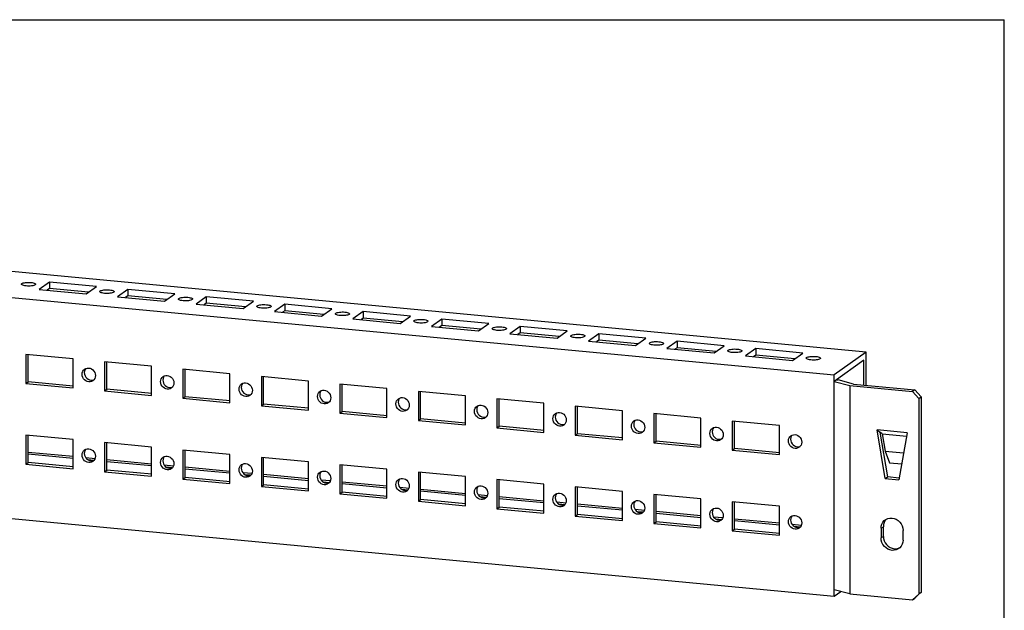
# Model space of a CAD drawing. Header units: inches. Extents: x 0 to 22.7, y 0 to 14.7.
# Tile 8 of 8: x 15.7 to 22.7, y 10.5 to 14.7. Entities that reach past the tile are written whole.
import ezdxf

# ---------------------------------------------------------------- set-up
doc = ezdxf.new("R2010")
doc.units = ezdxf.units.IN
doc.header["$LTSCALE"] = 1.246667
doc.header["$MEASUREMENT"] = 0
doc.layers.get('0').update_dxf_attribs({"linetype": 'CONTINUOUS'})

msp = doc.modelspace()

# ---------------------------------------------------------------- linework, layer by layer
at = {"color": 7, "linetype": 'Continuous'}
for p, q in [((0, 14.6667), (22.6667, 14.6667)), ((22.6667, 0), (22.6667, 14.6667)), ((21.6906, 12.3185), (1.7129, 14.2004)), ((1.4866, 14.0396), (21.4643, 12.1576)), ((15.9141, 12.8138), (15.8414, 12.7621)), ((16.2471, 12.7825), (15.9141, 12.8138)), ((15.9141, 12.8138), (15.9141, 12.7682)), ((15.7595, 12.7856), (15.7496, 12.7862)), ((15.7691, 12.7855), (15.7595, 12.7856)), ((15.8414, 12.7621), (16.1744, 12.7308)), ((15.9141, 12.7682), (15.8981, 12.7568)), ((16.1904, 12.7422), (15.9141, 12.7682)), ((16.1744, 12.7308), (16.2471, 12.7825)), ((16.4691, 12.7616), (16.3963, 12.7099)), ((16.802, 12.7302), (16.4691, 12.7616)), ((16.4691, 12.7616), (16.4691, 12.7159)), ((16.3144, 12.7333), (16.3046, 12.734)), ((16.3241, 12.7332), (16.3144, 12.7333)), ((16.3963, 12.7099), (16.7293, 12.6785)), ((16.4691, 12.7159), (16.453, 12.7045)), ((16.7454, 12.6899), (16.4691, 12.7159)), ((16.7293, 12.6785), (16.802, 12.7302)), ((16.8693, 12.681), (16.8595, 12.6817)), ((16.879, 12.6809), (16.8693, 12.681)), ((17.024, 12.7093), (16.9513, 12.6576)), ((17.357, 12.6779), (17.024, 12.7093)), ((17.024, 12.7093), (17.024, 12.6637)), ((17.2842, 12.6262), (17.357, 12.6779)), ((16.9513, 12.6576), (17.2842, 12.6262)), ((17.024, 12.6637), (17.008, 12.6522)), ((17.3003, 12.6376), (17.024, 12.6637)), ((17.4243, 12.6288), (17.4144, 12.6294)), ((17.4339, 12.6286), (17.4243, 12.6288)), ((17.5789, 12.657), (17.5062, 12.6053)), ((17.5062, 12.6053), (17.8392, 12.5739)), ((17.5789, 12.6114), (17.5629, 12.6)), ((17.9119, 12.6256), (17.5789, 12.657)), ((17.5789, 12.657), (17.5789, 12.6114)), ((17.8552, 12.5853), (17.5789, 12.6114)), ((17.8392, 12.5739), (17.9119, 12.6256)), ((18.1339, 12.6047), (18.0612, 12.553)), ((18.4668, 12.5734), (18.1339, 12.6047)), ((18.1339, 12.6047), (18.1339, 12.5591)), ((17.9792, 12.5765), (17.9694, 12.5771)), ((17.9889, 12.5764), (17.9792, 12.5765)), ((18.0612, 12.553), (18.3941, 12.5217)), ((18.1339, 12.5591), (18.1178, 12.5477)), ((18.4102, 12.5331), (18.1339, 12.5591)), ((18.3941, 12.5217), (18.4668, 12.5734)), ((18.6888, 12.5525), (18.6161, 12.5008)), ((19.0218, 12.5211), (18.6888, 12.5525)), ((18.6888, 12.5525), (18.6888, 12.5068)), ((1.4866, 12.4765), (21.4643, 10.5946)), ((18.5341, 12.5242), (18.5243, 12.5249)), ((18.5438, 12.5241), (18.5341, 12.5242)), ((18.6161, 12.5008), (18.9491, 12.4694)), ((18.6888, 12.5068), (18.6728, 12.4954)), ((18.9651, 12.4808), (18.6888, 12.5068)), ((18.9491, 12.4694), (19.0218, 12.5211)), ((19.0891, 12.4719), (19.0792, 12.4726)), ((19.0988, 12.4718), (19.0891, 12.4719)), ((19.2437, 12.5002), (19.171, 12.4485)), ((19.5767, 12.4688), (19.2437, 12.5002)), ((19.2437, 12.5002), (19.2437, 12.4545)), ((19.504, 12.4171), (19.5767, 12.4688)), ((19.171, 12.4485), (19.504, 12.4171)), ((19.2437, 12.4545), (19.2277, 12.4431)), ((19.52, 12.4285), (19.2437, 12.4545)), ((19.644, 12.4197), (19.6342, 12.4203)), ((19.6537, 12.4195), (19.644, 12.4197)), ((19.7987, 12.4479), (19.726, 12.3962)), ((19.726, 12.3962), (20.0589, 12.3648)), ((19.7987, 12.4023), (19.7826, 12.3909)), ((20.1316, 12.4165), (19.7987, 12.4479)), ((19.7987, 12.4479), (19.7987, 12.4023)), ((20.075, 12.3762), (19.7987, 12.4023)), ((20.0589, 12.3648), (20.1316, 12.4165)), ((20.3536, 12.3956), (20.2809, 12.3439)), ((20.6866, 12.3643), (20.3536, 12.3956)), ((20.3536, 12.3956), (20.3536, 12.35)), ((20.1989, 12.3674), (20.1891, 12.368)), ((20.2086, 12.3673), (20.1989, 12.3674)), ((20.2809, 12.3439), (20.6139, 12.3126)), ((20.3536, 12.35), (20.3376, 12.3386)), ((20.6299, 12.324), (20.3536, 12.35)), ((20.6139, 12.3126), (20.6866, 12.3643)), ((20.9086, 12.3434), (20.8358, 12.2916)), ((21.2415, 12.312), (20.9086, 12.3434)), ((20.9086, 12.3434), (20.9086, 12.2977)), ((16.0815, 12.2711), (15.7485, 12.3024)), ((15.7485, 12.3024), (15.7485, 12.0971)), ((15.7647, 12.1086), (15.7647, 12.3024)), ((16.0815, 12.0657), (16.0815, 12.2711)), ((20.7539, 12.3151), (20.744, 12.3157)), ((20.7636, 12.315), (20.7539, 12.3151)), ((20.8358, 12.2916), (21.1688, 12.2603)), ((20.9086, 12.2977), (20.8925, 12.2863)), ((21.1848, 12.2717), (20.9086, 12.2977)), ((21.1688, 12.2603), (21.2415, 12.312)), ((21.3088, 12.2628), (21.299, 12.2635)), ((21.3185, 12.2627), (21.3088, 12.2628)), ((21.6906, 12.3185), (21.4643, 12.1576)), ((21.6744, 12.2614), (21.4643, 12.1119)), ((21.6744, 12.0856), (21.6744, 12.2614)), ((21.6906, 12.0841), (21.6906, 12.3185)), ((16.1558, 12.1918), (16.1634, 12.1988)), ((16.1628, 12.185), (16.1614, 12.1739)), ((16.1634, 12.1988), (16.172, 12.2035)), ((16.6364, 12.2188), (16.3034, 12.2501)), ((16.3034, 12.2501), (16.3034, 12.0448)), ((16.3196, 12.0563), (16.3196, 12.2501)), ((16.6364, 12.0134), (16.6364, 12.2188)), ((17.1913, 12.1665), (16.8584, 12.1979)), ((16.8584, 12.1979), (16.8584, 11.9925)), ((16.8745, 12.004), (16.8745, 12.1979)), ((16.1453, 12.1624), (16.1467, 12.1735)), ((16.1719, 12.1425), (16.1793, 12.1342)), ((16.1793, 12.1342), (16.1881, 12.1277)), ((16.2291, 12.124), (16.2215, 12.117)), ((16.7002, 12.1101), (16.7016, 12.1212)), ((16.7107, 12.1395), (16.7183, 12.1466)), ((16.7178, 12.1328), (16.7164, 12.1216)), ((16.7183, 12.1466), (16.7269, 12.1512)), ((17.1913, 11.9611), (17.1913, 12.1665)), ((17.7463, 12.1142), (17.4133, 12.1456)), ((17.4133, 12.1456), (17.4133, 11.9402)), ((17.4295, 11.9517), (17.4295, 12.1456)), ((21.4643, 10.5946), (21.4643, 12.1576)), ((21.4805, 12.1235), (21.491, 12.1224)), ((21.5999, 12.0927), (21.491, 12.1224)), ((15.7485, 12.0971), (15.7647, 12.1086)), ((15.7485, 12.0971), (16.0815, 12.0657)), ((16.0827, 12.0786), (15.7647, 12.1086)), ((16.3034, 12.0448), (16.3196, 12.0563)), ((16.3034, 12.0448), (16.6364, 12.0134)), ((16.6376, 12.0263), (16.3196, 12.0563)), ((16.7268, 12.0902), (16.7342, 12.0819)), ((16.7342, 12.0819), (16.7431, 12.0754)), ((16.7841, 12.0718), (16.7765, 12.0647)), ((17.2552, 12.0578), (17.2565, 12.0689)), ((17.2656, 12.0872), (17.2732, 12.0943)), ((17.2727, 12.0805), (17.2713, 12.0693)), ((17.2732, 12.0943), (17.2818, 12.0989)), ((17.7463, 11.9089), (17.7463, 12.1142)), ((17.8282, 12.042), (17.8368, 12.0467)), ((18.3012, 12.062), (17.9682, 12.0933)), ((17.9682, 12.0933), (17.9682, 11.888)), ((17.9844, 11.8995), (17.9844, 12.0933)), ((18.3012, 11.8566), (18.3012, 12.062)), ((21.4643, 12.1119), (21.5733, 12.0822)), ((21.5733, 12.0822), (22.0172, 12.0403)), ((21.5733, 12.0822), (21.5733, 10.6104)), ((21.5999, 12.0927), (22.0334, 12.0518)), ((22.0334, 12.0518), (22.0172, 12.0403)), ((22.0334, 12.0518), (22.0778, 12.002)), ((16.8584, 11.9925), (16.8745, 12.004)), ((16.8584, 11.9925), (17.1913, 11.9611)), ((17.1926, 11.974), (16.8745, 12.004)), ((17.2818, 12.0379), (17.2892, 12.0296)), ((17.2892, 12.0296), (17.298, 12.0231)), ((17.339, 12.0195), (17.3314, 12.0125)), ((17.8101, 12.0055), (17.8115, 12.0167)), ((17.8206, 12.035), (17.8282, 12.042)), ((17.8276, 12.0282), (17.8262, 12.017)), ((17.8367, 11.9856), (17.8441, 11.9774)), ((17.8441, 11.9774), (17.8529, 11.9709)), ((18.3755, 11.9827), (18.3831, 11.9897)), ((18.3826, 11.9759), (18.3812, 11.9648)), ((18.3831, 11.9897), (18.3917, 11.9944)), ((18.8561, 12.0097), (18.5232, 12.041)), ((18.5232, 12.041), (18.5232, 11.8357)), ((18.5393, 11.8472), (18.5393, 12.041)), ((18.8561, 11.8043), (18.8561, 12.0097)), ((19.4111, 11.9574), (19.0781, 11.9888)), ((19.0781, 11.9888), (19.0781, 11.7834)), ((19.0943, 11.7949), (19.0943, 11.9888)), ((22.0616, 11.9905), (22.0172, 12.0403)), ((22.0616, 11.9905), (22.0778, 12.002)), ((22.0616, 11.9905), (22.0616, 10.6101)), ((22.0778, 12.002), (22.0778, 10.6216)), ((17.4133, 11.9402), (17.4295, 11.9517)), ((17.4133, 11.9402), (17.7463, 11.9089)), ((17.7475, 11.9218), (17.4295, 11.9517)), ((17.894, 11.9672), (17.8863, 11.9602)), ((18.365, 11.9533), (18.3664, 11.9644)), ((18.3917, 11.9333), (18.399, 11.9251)), ((18.399, 11.9251), (18.4079, 11.9186)), ((18.4489, 11.9149), (18.4413, 11.9079)), ((18.92, 11.901), (18.9213, 11.9121)), ((18.9304, 11.9304), (18.9381, 11.9375)), ((18.9375, 11.9237), (18.9361, 11.9125)), ((18.9381, 11.9375), (18.9466, 11.9421)), ((19.4111, 11.752), (19.4111, 11.9574)), ((19.966, 11.9051), (19.6331, 11.9365)), ((19.6331, 11.9365), (19.6331, 11.7311)), ((19.6492, 11.7426), (19.6492, 11.9365)), ((17.9682, 11.888), (17.9844, 11.8995)), ((17.9682, 11.888), (18.3012, 11.8566)), ((18.3024, 11.8695), (17.9844, 11.8995)), ((18.5232, 11.8357), (18.5393, 11.8472)), ((18.8574, 11.8172), (18.5393, 11.8472)), ((18.9466, 11.8811), (18.954, 11.8728)), ((18.954, 11.8728), (18.9628, 11.8663)), ((19.0038, 11.8627), (18.9962, 11.8556)), ((19.4749, 11.8487), (19.4763, 11.8598)), ((19.4854, 11.8781), (19.493, 11.8852)), ((19.4924, 11.8714), (19.4911, 11.8602)), ((19.493, 11.8852), (19.5016, 11.8898)), ((19.966, 11.6998), (19.966, 11.9051)), ((20.0479, 11.8329), (20.0565, 11.8376)), ((20.521, 11.8528), (20.188, 11.8842)), ((20.188, 11.8842), (20.188, 11.6789)), ((20.2042, 11.6903), (20.2042, 11.8842)), ((20.521, 11.6475), (20.521, 11.8528)), ((18.5232, 11.8357), (18.8561, 11.8043)), ((19.0781, 11.7834), (19.0943, 11.7949)), ((19.0781, 11.7834), (19.4111, 11.752)), ((19.4123, 11.7649), (19.0943, 11.7949)), ((19.5015, 11.8288), (19.5089, 11.8205)), ((19.5089, 11.8205), (19.5177, 11.814)), ((19.5588, 11.8104), (19.5512, 11.8034)), ((20.0298, 11.7964), (20.0312, 11.8076)), ((20.0403, 11.8259), (20.0479, 11.8329)), ((20.0474, 11.8191), (20.046, 11.8079)), ((20.0565, 11.7765), (20.0639, 11.7683)), ((20.0639, 11.7683), (20.0727, 11.7618)), ((20.5952, 11.7736), (20.6029, 11.7806)), ((20.6023, 11.7668), (20.6009, 11.7556)), ((20.6029, 11.7806), (20.6115, 11.7853)), ((21.0759, 11.8006), (20.7429, 11.8319)), ((20.7429, 11.8319), (20.7429, 11.6266)), ((20.7591, 11.6381), (20.7591, 11.8319)), ((21.0759, 11.5952), (21.0759, 11.8006)), ((21.9794, 11.7494), (21.7665, 11.7695)), ((21.7665, 11.7695), (21.7864, 11.7543)), ((21.8246, 11.4253), (21.7665, 11.7695)), ((16.0815, 11.7006), (15.7485, 11.732)), ((15.7485, 11.732), (15.7485, 11.5266)), ((15.7647, 11.5381), (15.7647, 11.732)), ((16.0815, 11.4953), (16.0815, 11.7006)), ((19.6331, 11.7311), (19.6492, 11.7426)), ((19.6331, 11.7311), (19.966, 11.6998)), ((19.9672, 11.7127), (19.6492, 11.7426)), ((20.1137, 11.7581), (20.1061, 11.7511)), ((20.5848, 11.7442), (20.5862, 11.7553)), ((20.6114, 11.7242), (20.6188, 11.716)), ((20.6188, 11.716), (20.6276, 11.7095)), ((20.6686, 11.7058), (20.661, 11.6988)), ((21.1397, 11.6919), (21.1411, 11.703)), ((21.1502, 11.7213), (21.1578, 11.7283)), ((21.1573, 11.7146), (21.1559, 11.7034)), ((21.1578, 11.7283), (21.1664, 11.733)), ((21.8025, 11.742), (21.7857, 11.7544)), ((21.7864, 11.7543), (21.8408, 11.4368)), ((21.8025, 11.742), (21.9772, 11.7255)), ((21.8025, 11.742), (21.8238, 11.6193)), ((21.9794, 11.7494), (21.9213, 11.4162)), ((16.1558, 11.6214), (16.1634, 11.6284)), ((16.1634, 11.6284), (16.172, 11.6331)), ((16.6364, 11.6484), (16.3034, 11.6797)), ((16.3034, 11.6797), (16.3034, 11.4744)), ((16.3196, 11.4859), (16.3196, 11.6797)), ((16.6364, 11.443), (16.6364, 11.6484)), ((17.1913, 11.5961), (16.8584, 11.6274)), ((16.8584, 11.6274), (16.8584, 11.4221)), ((16.8745, 11.4336), (16.8745, 11.6274)), ((20.188, 11.6789), (20.2042, 11.6903)), ((20.188, 11.6789), (20.521, 11.6475)), ((20.5222, 11.6604), (20.2042, 11.6903)), ((20.7429, 11.6266), (20.7591, 11.6381)), ((21.0771, 11.6081), (20.7591, 11.6381)), ((21.1663, 11.672), (21.1737, 11.6637)), ((21.1737, 11.6637), (21.1826, 11.6572)), ((21.2236, 11.6536), (21.216, 11.6465)), ((16.0815, 11.5804), (15.7647, 11.6103)), ((16.0815, 11.5674), (15.7647, 11.5973)), ((16.1453, 11.5919), (16.1467, 11.6031)), ((16.1628, 11.6146), (16.1614, 11.6034)), ((16.1719, 11.572), (16.1793, 11.5638)), ((16.238, 11.5657), (16.172, 11.5719)), ((16.1793, 11.5638), (16.1881, 11.5573)), ((16.6364, 11.5282), (16.3196, 11.558)), ((16.7107, 11.5691), (16.7183, 11.5761)), ((16.7178, 11.5623), (16.7164, 11.5512)), ((16.7183, 11.5761), (16.7269, 11.5808)), ((17.1913, 11.3907), (17.1913, 11.5961)), ((17.7463, 11.5438), (17.4133, 11.5752)), ((17.4133, 11.5752), (17.4133, 11.3698)), ((17.4295, 11.3813), (17.4295, 11.5752)), ((20.7429, 11.6266), (21.0759, 11.5952)), ((21.8238, 11.6193), (21.9546, 11.607)), ((21.8238, 11.6193), (21.8552, 11.5367)), ((15.7485, 11.5266), (15.7647, 11.5381)), ((15.7485, 11.5266), (16.0815, 11.4953)), ((16.0827, 11.5082), (15.7647, 11.5381)), ((16.229, 11.5535), (16.188, 11.5574)), ((16.2291, 11.5536), (16.2215, 11.5466)), ((16.6364, 11.5151), (16.3196, 11.545)), ((16.7002, 11.5397), (16.7016, 11.5508)), ((16.7268, 11.5197), (16.7342, 11.5115)), ((16.7929, 11.5134), (16.727, 11.5196)), ((16.7342, 11.5115), (16.7431, 11.505)), ((16.784, 11.5012), (16.7429, 11.5051)), ((16.7841, 11.5013), (16.7765, 11.4943)), ((17.1913, 11.4759), (16.8745, 11.5057)), ((17.1913, 11.4629), (16.8745, 11.4927)), ((17.2552, 11.4874), (17.2565, 11.4985)), ((17.2656, 11.5168), (17.2732, 11.5239)), ((17.2727, 11.5101), (17.2713, 11.4989)), ((17.2732, 11.5239), (17.2818, 11.5285)), ((17.7463, 11.3384), (17.7463, 11.5438)), ((18.3012, 11.4915), (17.9682, 11.5229)), ((17.9682, 11.5229), (17.9682, 11.3175)), ((17.9844, 11.329), (17.9844, 11.5229)), ((18.3012, 11.2862), (18.3012, 11.4915)), ((21.8552, 11.5367), (21.9409, 11.5286)), ((16.3034, 11.4744), (16.3196, 11.4859)), ((16.3034, 11.4744), (16.6364, 11.443)), ((16.6376, 11.4559), (16.3196, 11.4859)), ((16.8584, 11.4221), (16.8745, 11.4336)), ((16.8584, 11.4221), (17.1913, 11.3907)), ((17.1926, 11.4036), (16.8745, 11.4336)), ((17.2818, 11.4675), (17.2892, 11.4592)), ((17.3479, 11.4611), (17.2819, 11.4673)), ((17.2892, 11.4592), (17.298, 11.4527)), ((17.3389, 11.449), (17.2978, 11.4528)), ((17.339, 11.4491), (17.3314, 11.442)), ((17.7463, 11.4236), (17.4295, 11.4534)), ((17.7463, 11.4106), (17.4295, 11.4404)), ((17.8101, 11.4351), (17.8115, 11.4462)), ((17.8206, 11.4645), (17.8282, 11.4716)), ((17.8276, 11.4578), (17.8262, 11.4466)), ((17.8282, 11.4716), (17.8368, 11.4762)), ((18.3755, 11.4123), (18.3831, 11.4193)), ((18.3831, 11.4193), (18.3917, 11.424)), ((18.8561, 11.4392), (18.5232, 11.4706)), ((18.5232, 11.4706), (18.5232, 11.2653)), ((18.5393, 11.2767), (18.5393, 11.4706)), ((18.8561, 11.2339), (18.8561, 11.4392)), ((19.4111, 11.387), (19.0781, 11.4183)), ((19.0781, 11.4183), (19.0781, 11.213)), ((19.0943, 11.2245), (19.0943, 11.4183)), ((21.8246, 11.4253), (21.8408, 11.4368)), ((21.8246, 11.4253), (21.9213, 11.4162)), ((21.9225, 11.4291), (21.8408, 11.4368)), ((17.4133, 11.3698), (17.4295, 11.3813)), ((17.4133, 11.3698), (17.7463, 11.3384)), ((17.7475, 11.3513), (17.4295, 11.3813)), ((17.8367, 11.4152), (17.8441, 11.4069)), ((17.9028, 11.4089), (17.8368, 11.4151)), ((17.8441, 11.4069), (17.8529, 11.4004)), ((17.8938, 11.3967), (17.8528, 11.4006)), ((17.894, 11.3968), (17.8863, 11.3898)), ((18.3012, 11.3713), (17.9844, 11.4012)), ((18.3012, 11.3583), (17.9844, 11.3882)), ((18.365, 11.3828), (18.3664, 11.394)), ((18.3826, 11.4055), (18.3812, 11.3943)), ((18.3917, 11.3629), (18.399, 11.3547)), ((18.4577, 11.3566), (18.3918, 11.3628)), ((18.399, 11.3547), (18.4079, 11.3482)), ((18.8561, 11.319), (18.5393, 11.3489)), ((18.9304, 11.36), (18.9381, 11.367)), ((18.9375, 11.3532), (18.9361, 11.342)), ((18.9381, 11.367), (18.9466, 11.3717)), ((19.4111, 11.1816), (19.4111, 11.387)), ((19.966, 11.3347), (19.6331, 11.3661)), ((19.6331, 11.3661), (19.6331, 11.1607)), ((19.6492, 11.1722), (19.6492, 11.3661)), ((17.9682, 11.3175), (17.9844, 11.329)), ((17.9682, 11.3175), (18.3012, 11.2862)), ((18.3024, 11.2991), (17.9844, 11.329)), ((18.4488, 11.3444), (18.4077, 11.3483)), ((18.4489, 11.3445), (18.4413, 11.3375)), ((18.8561, 11.306), (18.5393, 11.3359)), ((18.92, 11.3306), (18.9213, 11.3417)), ((18.9466, 11.3106), (18.954, 11.3024)), ((19.0127, 11.3043), (18.9467, 11.3105)), ((18.954, 11.3024), (18.9628, 11.2959)), ((19.0037, 11.2921), (18.9627, 11.296)), ((19.0038, 11.2922), (18.9962, 11.2852)), ((19.4111, 11.2668), (19.0943, 11.2966)), ((19.4111, 11.2538), (19.0943, 11.2836)), ((19.4749, 11.2783), (19.4763, 11.2894)), ((19.4854, 11.3077), (19.493, 11.3148)), ((19.4924, 11.301), (19.4911, 11.2898)), ((19.493, 11.3148), (19.5016, 11.3194)), ((19.966, 11.1293), (19.966, 11.3347)), ((20.521, 11.2824), (20.188, 11.3138)), ((20.188, 11.3138), (20.188, 11.1084)), ((20.2042, 11.1199), (20.2042, 11.3138)), ((20.521, 11.0771), (20.521, 11.2824)), ((18.5232, 11.2653), (18.5393, 11.2767)), ((18.5232, 11.2653), (18.8561, 11.2339)), ((18.8574, 11.2468), (18.5393, 11.2767)), ((19.0781, 11.213), (19.0943, 11.2245)), ((19.0781, 11.213), (19.4111, 11.1816)), ((19.4123, 11.1945), (19.0943, 11.2245)), ((19.5015, 11.2584), (19.5089, 11.2501)), ((19.5676, 11.252), (19.5016, 11.2582)), ((19.5089, 11.2501), (19.5177, 11.2436)), ((19.5587, 11.2399), (19.5176, 11.2437)), ((19.5588, 11.24), (19.5512, 11.2329)), ((19.966, 11.2145), (19.6492, 11.2443)), ((19.966, 11.2015), (19.6492, 11.2313)), ((20.0298, 11.226), (20.0312, 11.2371)), ((20.0403, 11.2554), (20.0479, 11.2625)), ((20.0474, 11.2487), (20.046, 11.2375)), ((20.0479, 11.2625), (20.0565, 11.2671)), ((20.5952, 11.2032), (20.6029, 11.2102)), ((20.6029, 11.2102), (20.6115, 11.2149)), ((21.0759, 11.2301), (20.7429, 11.2615)), ((20.7429, 11.2615), (20.7429, 11.0562)), ((20.7591, 11.0676), (20.7591, 11.2615)), ((21.0759, 11.0248), (21.0759, 11.2301)), ((19.6331, 11.1607), (19.6492, 11.1722)), ((19.6331, 11.1607), (19.966, 11.1293)), ((19.9672, 11.1422), (19.6492, 11.1722)), ((20.0565, 11.2061), (20.0639, 11.1978)), ((20.1225, 11.1997), (20.0566, 11.206)), ((20.0639, 11.1978), (20.0727, 11.1913)), ((20.1136, 11.1876), (20.0725, 11.1914)), ((20.1137, 11.1877), (20.1061, 11.1806)), ((20.521, 11.1622), (20.2042, 11.1921)), ((20.521, 11.1492), (20.2042, 11.179)), ((20.5848, 11.1737), (20.5862, 11.1849)), ((20.6023, 11.1964), (20.6009, 11.1852)), ((20.6114, 11.1538), (20.6188, 11.1455)), ((20.6775, 11.1475), (20.6115, 11.1537)), ((20.6188, 11.1455), (20.6276, 11.1391)), ((21.0759, 11.1099), (20.7591, 11.1398)), ((21.1502, 11.1509), (21.1578, 11.1579)), ((21.1573, 11.1441), (21.1559, 11.1329)), ((21.1578, 11.1579), (21.1664, 11.1626)), ((20.188, 11.1084), (20.2042, 11.1199)), ((20.188, 11.1084), (20.521, 11.0771)), ((20.5222, 11.09), (20.2042, 11.1199)), ((20.6685, 11.1353), (20.6275, 11.1392)), ((20.6686, 11.1354), (20.661, 11.1284)), ((21.0759, 11.0969), (20.7591, 11.1268)), ((21.1397, 11.1215), (21.1411, 11.1326)), ((21.1663, 11.1015), (21.1737, 11.0933)), ((21.2324, 11.0952), (21.1665, 11.1014)), ((21.1737, 11.0933), (21.1826, 11.0868)), ((21.2235, 11.083), (21.1824, 11.0869)), ((21.2236, 11.0831), (21.216, 11.0761)), ((21.7953, 11.0744), (21.8114, 11.0859)), ((21.7953, 11.0744), (21.7953, 11.006)), ((21.8131, 11.1018), (21.8114, 11.0859)), ((21.8114, 11.0174), (21.8114, 11.0859)), ((21.8175, 11.1162), (21.8131, 11.1018)), ((21.818, 11.1287), (21.8251, 11.1345)), ((21.8251, 11.1345), (21.8297, 11.1375)), ((20.7429, 11.0562), (20.7591, 11.0676)), ((20.7429, 11.0562), (21.0759, 11.0248)), ((21.0771, 11.0377), (20.7591, 11.0676)), ((21.8114, 11.0174), (21.7953, 11.006)), ((21.9507, 10.9913), (21.9507, 11.0598)), ((21.8174, 10.9862), (21.8246, 10.9718)), ((21.9507, 10.9913), (21.949, 10.9755)), ((21.5733, 10.6104), (21.4643, 10.6402)), ((21.4643, 10.5946), (21.5107, 10.6275)), ((21.5733, 10.6104), (22.0172, 10.5686)), ((22.0172, 10.5686), (22.0616, 10.6101)), ((22.0634, 10.6082), (22.0334, 10.5801)), ((22.0778, 10.6216), (22.0616, 10.6101)), ((22.0172, 10.5686), (22.0334, 10.5801))]:
    msp.add_line(p, q, dxfattribs=at)
for points in [[(15.7196, 12.8029), (15.7241, 12.8052), (15.7299, 12.8072), (15.7372, 12.8089), (15.7456, 12.8102), (15.7548, 12.811), (15.7644, 12.8114), (15.7741, 12.8113), (15.784, 12.8106)], [(15.784, 12.8106), (15.7931, 12.8095), (15.8008, 12.808), (15.8073, 12.8061), (15.8123, 12.8039), (15.8155, 12.8016), (15.8169, 12.799), (15.817, 12.7984)], [(15.7166, 12.7985), (15.7172, 12.8003), (15.7196, 12.8029)], [(15.7496, 12.7862), (15.7405, 12.7874), (15.7328, 12.7889), (15.7263, 12.7908), (15.7213, 12.793), (15.7181, 12.7953), (15.7166, 12.7978), (15.7166, 12.7985)], [(15.814, 12.794), (15.8095, 12.7916), (15.8037, 12.7896), (15.7964, 12.788), (15.788, 12.7867), (15.7788, 12.7858), (15.7691, 12.7855)], [(15.817, 12.7984), (15.8164, 12.7965), (15.814, 12.794)], [(16.2715, 12.7462), (16.2721, 12.7481), (16.2745, 12.7506)], [(16.3046, 12.734), (16.2954, 12.7351), (16.2877, 12.7366), (16.2812, 12.7385), (16.2762, 12.7407), (16.273, 12.7431), (16.2716, 12.7456), (16.2715, 12.7462)], [(16.2745, 12.7506), (16.279, 12.753), (16.2848, 12.755), (16.2921, 12.7567), (16.3005, 12.7579), (16.3097, 12.7588), (16.3194, 12.7591), (16.329, 12.759), (16.3389, 12.7584)], [(16.3689, 12.7417), (16.3644, 12.7394), (16.3586, 12.7374), (16.3513, 12.7357), (16.3429, 12.7344), (16.3337, 12.7336), (16.3241, 12.7332)], [(16.3389, 12.7584), (16.348, 12.7572), (16.3557, 12.7557), (16.3622, 12.7538), (16.3672, 12.7517), (16.3704, 12.7493), (16.3719, 12.7468), (16.3719, 12.7461)], [(16.3719, 12.7461), (16.3713, 12.7443), (16.3689, 12.7417)], [(16.8265, 12.6939), (16.827, 12.6958), (16.8295, 12.6983)], [(16.8595, 12.6817), (16.8504, 12.6828), (16.8426, 12.6843), (16.8361, 12.6862), (16.8312, 12.6884), (16.8279, 12.6908), (16.8265, 12.6933), (16.8265, 12.6939)], [(16.8295, 12.6983), (16.8339, 12.7007), (16.8398, 12.7027), (16.8471, 12.7044), (16.8554, 12.7057), (16.8646, 12.7065), (16.8743, 12.7069), (16.884, 12.7067), (16.8938, 12.7061)], [(16.9238, 12.6894), (16.9194, 12.6871), (16.9136, 12.6851), (16.9062, 12.6834), (16.8979, 12.6821), (16.8887, 12.6813), (16.879, 12.6809)], [(16.8938, 12.7061), (16.9029, 12.7049), (16.9107, 12.7034), (16.9172, 12.7015), (16.9221, 12.6994), (16.9254, 12.697), (16.9268, 12.6945), (16.9269, 12.6939)], [(16.9269, 12.6939), (16.9263, 12.692), (16.9238, 12.6894)], [(17.3814, 12.6416), (17.382, 12.6435), (17.3844, 12.6461)], [(17.4144, 12.6294), (17.4053, 12.6306), (17.3976, 12.6321), (17.3911, 12.634), (17.3861, 12.6361), (17.3829, 12.6385), (17.3815, 12.641), (17.3814, 12.6416)], [(17.3844, 12.6461), (17.3889, 12.6484), (17.3947, 12.6504), (17.402, 12.6521), (17.4104, 12.6534), (17.4196, 12.6542), (17.4292, 12.6546), (17.4389, 12.6545), (17.4488, 12.6538)], [(17.4788, 12.6372), (17.4743, 12.6348), (17.4685, 12.6328), (17.4612, 12.6311), (17.4528, 12.6298), (17.4436, 12.629), (17.4339, 12.6286)], [(17.4488, 12.6538), (17.4579, 12.6527), (17.4656, 12.6512), (17.4721, 12.6493), (17.4771, 12.6471), (17.4803, 12.6447), (17.4817, 12.6422), (17.4818, 12.6416)], [(17.4818, 12.6416), (17.4812, 12.6397), (17.4788, 12.6372)], [(17.9394, 12.5938), (17.9438, 12.5961), (17.9496, 12.5981), (17.9569, 12.5998), (17.9653, 12.6011), (17.9745, 12.6019), (17.9842, 12.6023), (17.9939, 12.6022), (18.0037, 12.6015)], [(17.9363, 12.5894), (17.9369, 12.5912), (17.9394, 12.5938)], [(17.9694, 12.5771), (17.9603, 12.5783), (17.9525, 12.5798), (17.946, 12.5817), (17.941, 12.5838), (17.9378, 12.5862), (17.9364, 12.5887), (17.9363, 12.5894)], [(18.0337, 12.5849), (18.0292, 12.5825), (18.0234, 12.5805), (18.0161, 12.5788), (18.0077, 12.5776), (17.9985, 12.5767), (17.9889, 12.5764)], [(18.0037, 12.6015), (18.0128, 12.6004), (18.0206, 12.5989), (18.0271, 12.597), (18.032, 12.5948), (18.0352, 12.5924), (18.0367, 12.5899), (18.0367, 12.5893)], [(18.0367, 12.5893), (18.0361, 12.5874), (18.0337, 12.5849)], [(18.4913, 12.5371), (18.4919, 12.539), (18.4943, 12.5415)], [(18.5243, 12.5249), (18.5152, 12.526), (18.5074, 12.5275), (18.5009, 12.5294), (18.496, 12.5316), (18.4927, 12.5339), (18.4913, 12.5365), (18.4913, 12.5371)], [(18.4943, 12.5415), (18.4988, 12.5439), (18.5046, 12.5459), (18.5119, 12.5475), (18.5203, 12.5488), (18.5294, 12.5497), (18.5391, 12.55), (18.5488, 12.5499), (18.5586, 12.5493)], [(18.5886, 12.5326), (18.5842, 12.5303), (18.5784, 12.5283), (18.5711, 12.5266), (18.5627, 12.5253), (18.5535, 12.5244), (18.5438, 12.5241)], [(18.5586, 12.5493), (18.5677, 12.5481), (18.5755, 12.5466), (18.582, 12.5447), (18.587, 12.5425), (18.5902, 12.5402), (18.5916, 12.5377), (18.5917, 12.537)], [(18.5917, 12.537), (18.5911, 12.5352), (18.5886, 12.5326)], [(19.0462, 12.4848), (19.0468, 12.4867), (19.0492, 12.4892)], [(19.0792, 12.4726), (19.0701, 12.4737), (19.0624, 12.4752), (19.0559, 12.4771), (19.0509, 12.4793), (19.0477, 12.4817), (19.0463, 12.4842), (19.0462, 12.4848)], [(19.0492, 12.4892), (19.0537, 12.4916), (19.0595, 12.4936), (19.0668, 12.4953), (19.0752, 12.4966), (19.0844, 12.4974), (19.0941, 12.4978), (19.1037, 12.4976), (19.1136, 12.497)], [(19.1436, 12.4803), (19.1391, 12.478), (19.1333, 12.476), (19.126, 12.4743), (19.1176, 12.473), (19.1084, 12.4722), (19.0988, 12.4718)], [(19.1136, 12.497), (19.1227, 12.4958), (19.1304, 12.4943), (19.1369, 12.4924), (19.1419, 12.4903), (19.1451, 12.4879), (19.1465, 12.4854), (19.1466, 12.4848)], [(19.1466, 12.4848), (19.146, 12.4829), (19.1436, 12.4803)], [(19.6011, 12.4325), (19.6017, 12.4344), (19.6042, 12.4369)], [(19.6342, 12.4203), (19.6251, 12.4215), (19.6173, 12.423), (19.6108, 12.4248), (19.6058, 12.427), (19.6026, 12.4294), (19.6012, 12.4319), (19.6011, 12.4325)], [(19.6042, 12.4369), (19.6086, 12.4393), (19.6144, 12.4413), (19.6217, 12.443), (19.6301, 12.4443), (19.6393, 12.4451), (19.649, 12.4455), (19.6587, 12.4453), (19.6685, 12.4447)], [(19.6985, 12.4281), (19.694, 12.4257), (19.6882, 12.4237), (19.6809, 12.422), (19.6726, 12.4207), (19.6634, 12.4199), (19.6537, 12.4195)], [(19.6685, 12.4447), (19.6776, 12.4436), (19.6854, 12.4421), (19.6919, 12.4402), (19.6968, 12.438), (19.7001, 12.4356), (19.7015, 12.4331), (19.7015, 12.4325)], [(19.7015, 12.4325), (19.7009, 12.4306), (19.6985, 12.4281)], [(20.1591, 12.3847), (20.1636, 12.387), (20.1694, 12.389), (20.1767, 12.3907), (20.1851, 12.392), (20.1943, 12.3928), (20.2039, 12.3932), (20.2136, 12.3931), (20.2234, 12.3924)], [(20.1561, 12.3802), (20.1567, 12.3821), (20.1591, 12.3847)], [(20.1891, 12.368), (20.18, 12.3692), (20.1722, 12.3707), (20.1657, 12.3726), (20.1608, 12.3747), (20.1576, 12.3771), (20.1561, 12.3796), (20.1561, 12.3802)], [(20.2534, 12.3758), (20.249, 12.3734), (20.2432, 12.3714), (20.2359, 12.3697), (20.2275, 12.3685), (20.2183, 12.3676), (20.2086, 12.3673)], [(20.2234, 12.3924), (20.2325, 12.3913), (20.2403, 12.3898), (20.2468, 12.3879), (20.2518, 12.3857), (20.255, 12.3833), (20.2564, 12.3808), (20.2565, 12.3802)], [(20.2565, 12.3802), (20.2559, 12.3783), (20.2534, 12.3758)], [(20.711, 12.328), (20.7116, 12.3298), (20.714, 12.3324)], [(20.744, 12.3157), (20.7349, 12.3169), (20.7272, 12.3184), (20.7207, 12.3203), (20.7157, 12.3225), (20.7125, 12.3248), (20.7111, 12.3273), (20.711, 12.328)], [(20.714, 12.3324), (20.7185, 12.3348), (20.7243, 12.3368), (20.7316, 12.3384), (20.74, 12.3397), (20.7492, 12.3406), (20.7589, 12.3409), (20.7685, 12.3408), (20.7784, 12.3402)], [(20.8084, 12.3235), (20.8039, 12.3212), (20.7981, 12.3191), (20.7908, 12.3175), (20.7824, 12.3162), (20.7732, 12.3153), (20.7636, 12.315)], [(20.7784, 12.3402), (20.7875, 12.339), (20.7952, 12.3375), (20.8017, 12.3356), (20.8067, 12.3334), (20.8099, 12.3311), (20.8114, 12.3286), (20.8114, 12.3279)], [(20.8114, 12.3279), (20.8108, 12.3261), (20.8084, 12.3235)], [(21.266, 12.2757), (21.2665, 12.2776), (21.269, 12.2801)], [(21.299, 12.2635), (21.2899, 12.2646), (21.2821, 12.2661), (21.2756, 12.268), (21.2707, 12.2702), (21.2674, 12.2726), (21.266, 12.2751), (21.266, 12.2757)], [(21.269, 12.2801), (21.2734, 12.2825), (21.2792, 12.2845), (21.2866, 12.2862), (21.2949, 12.2875), (21.3041, 12.2883), (21.3138, 12.2887), (21.3235, 12.2885), (21.3333, 12.2879)], [(21.3633, 12.2712), (21.3589, 12.2689), (21.353, 12.2669), (21.3457, 12.2652), (21.3374, 12.2639), (21.3282, 12.2631), (21.3185, 12.2627)], [(21.3333, 12.2879), (21.3424, 12.2867), (21.3502, 12.2852), (21.3567, 12.2833), (21.3616, 12.2812), (21.3649, 12.2788), (21.3663, 12.2763), (21.3663, 12.2757)], [(21.3663, 12.2757), (21.3658, 12.2738), (21.3633, 12.2712)], [(16.1467, 12.1735), (16.1501, 12.1833), (16.1558, 12.1918)], [(16.1722, 12.2036), (16.1721, 12.2035), (16.1663, 12.1949), (16.1628, 12.185)], [(16.172, 12.2035), (16.1818, 12.2062), (16.1923, 12.2064)], [(16.1923, 12.2064), (16.2028, 12.2043), (16.2126, 12.1998), (16.2215, 12.1934), (16.229, 12.1851), (16.2347, 12.1754), (16.2382, 12.1649), (16.2396, 12.1535)], [(16.1559, 12.1308), (16.1502, 12.1404), (16.1467, 12.1509), (16.1453, 12.1624)], [(16.1926, 12.1095), (16.1822, 12.1116), (16.1723, 12.116), (16.1634, 12.1224), (16.1559, 12.1308)], [(16.1614, 12.1739), (16.1628, 12.1625), (16.1663, 12.1521), (16.1719, 12.1425)], [(16.1881, 12.1277), (16.1979, 12.1232), (16.2084, 12.121), (16.2189, 12.1211), (16.2288, 12.1237)], [(16.2215, 12.117), (16.2129, 12.1124), (16.2031, 12.1097), (16.1926, 12.1095)], [(16.2396, 12.1535), (16.2382, 12.1424), (16.2348, 12.1326), (16.2291, 12.124)], [(16.7016, 12.1212), (16.705, 12.131), (16.7107, 12.1395)], [(16.7164, 12.1216), (16.7178, 12.1102), (16.7212, 12.0998), (16.7268, 12.0902)], [(16.7271, 12.1513), (16.727, 12.1512), (16.7212, 12.1426), (16.7178, 12.1328)], [(16.7269, 12.1512), (16.7367, 12.1539), (16.7472, 12.1541)], [(16.7472, 12.1541), (16.7577, 12.152), (16.7675, 12.1476), (16.7764, 12.1411), (16.7839, 12.1328), (16.7897, 12.1231), (16.7932, 12.1127), (16.7946, 12.1012)], [(16.7109, 12.0785), (16.7051, 12.0882), (16.7016, 12.0986), (16.7002, 12.1101)], [(16.7476, 12.0572), (16.7371, 12.0593), (16.7272, 12.0637), (16.7184, 12.0702), (16.7109, 12.0785)], [(16.7431, 12.0754), (16.7529, 12.0709), (16.7634, 12.0687), (16.7738, 12.0689), (16.7837, 12.0714)], [(16.7765, 12.0647), (16.7679, 12.0601), (16.7581, 12.0574), (16.7476, 12.0572)], [(16.7946, 12.1012), (16.7932, 12.0901), (16.7897, 12.0803), (16.7841, 12.0718)], [(17.2658, 12.0262), (17.26, 12.0359), (17.2565, 12.0464), (17.2552, 12.0578)], [(17.2565, 12.0689), (17.26, 12.0787), (17.2656, 12.0872)], [(17.2713, 12.0693), (17.2727, 12.0579), (17.2761, 12.0475), (17.2818, 12.0379)], [(17.282, 12.099), (17.2819, 12.0989), (17.2762, 12.0903), (17.2727, 12.0805)], [(17.2818, 12.0989), (17.2916, 12.1016), (17.3021, 12.1018)], [(17.3021, 12.1018), (17.3126, 12.0997), (17.3225, 12.0953), (17.3314, 12.0888), (17.3389, 12.0805), (17.3446, 12.0708), (17.3481, 12.0604), (17.3495, 12.0489)], [(17.3495, 12.0489), (17.3481, 12.0378), (17.3447, 12.028), (17.339, 12.0195)], [(17.837, 12.0467), (17.8369, 12.0466), (17.8311, 12.038), (17.8276, 12.0282)], [(17.8368, 12.0467), (17.8466, 12.0493), (17.8571, 12.0495)], [(17.8571, 12.0495), (17.8676, 12.0474), (17.8774, 12.043), (17.8863, 12.0366), (17.8938, 12.0283), (17.8996, 12.0186), (17.903, 12.0081), (17.9044, 11.9967)], [(17.3025, 12.0049), (17.292, 12.007), (17.2822, 12.0115), (17.2733, 12.0179), (17.2658, 12.0262)], [(17.298, 12.0231), (17.3078, 12.0186), (17.3183, 12.0165), (17.3288, 12.0166), (17.3386, 12.0191)], [(17.3314, 12.0125), (17.3228, 12.0078), (17.313, 12.0051), (17.3025, 12.0049)], [(17.8207, 11.9739), (17.815, 11.9836), (17.8115, 11.9941), (17.8101, 12.0055)], [(17.8115, 12.0167), (17.8149, 12.0264), (17.8206, 12.035)], [(17.8262, 12.017), (17.8276, 12.0056), (17.8311, 11.9952), (17.8367, 11.9856)], [(17.9044, 11.9967), (17.9031, 11.9855), (17.8996, 11.9758), (17.894, 11.9672)], [(18.3664, 11.9644), (18.3698, 11.9741), (18.3755, 11.9827)], [(18.3919, 11.9944), (18.3918, 11.9944), (18.3861, 11.9858), (18.3826, 11.9759)], [(18.3917, 11.9944), (18.4015, 11.9971), (18.412, 11.9973)], [(18.412, 11.9973), (18.4225, 11.9952), (18.4323, 11.9907), (18.4412, 11.9843), (18.4487, 11.976), (18.4545, 11.9663), (18.458, 11.9558), (18.4594, 11.9444)], [(17.8575, 11.9527), (17.847, 11.9548), (17.8371, 11.9592), (17.8282, 11.9656), (17.8207, 11.9739)], [(17.8529, 11.9709), (17.8627, 11.9664), (17.8732, 11.9642), (17.8837, 11.9643), (17.8936, 11.9669)], [(17.8863, 11.9602), (17.8777, 11.9555), (17.8679, 11.9529), (17.8575, 11.9527)], [(18.3757, 11.9217), (18.3699, 11.9313), (18.3664, 11.9418), (18.365, 11.9533)], [(18.4124, 11.9004), (18.4019, 11.9025), (18.392, 11.9069), (18.3832, 11.9133), (18.3757, 11.9217)], [(18.3812, 11.9648), (18.3826, 11.9534), (18.386, 11.943), (18.3917, 11.9333)], [(18.4079, 11.9186), (18.4177, 11.9141), (18.4282, 11.9119), (18.4387, 11.912), (18.4485, 11.9146)], [(18.4413, 11.9079), (18.4327, 11.9032), (18.4229, 11.9006), (18.4124, 11.9004)], [(18.4594, 11.9444), (18.458, 11.9332), (18.4546, 11.9235), (18.4489, 11.9149)], [(18.9213, 11.9121), (18.9248, 11.9219), (18.9304, 11.9304)], [(18.9361, 11.9125), (18.9375, 11.9011), (18.9409, 11.8907), (18.9466, 11.8811)], [(18.9469, 11.9422), (18.9468, 11.9421), (18.941, 11.9335), (18.9375, 11.9237)], [(18.9466, 11.9421), (18.9565, 11.9448), (18.9669, 11.945)], [(18.9669, 11.945), (18.9774, 11.9429), (18.9873, 11.9385), (18.9962, 11.932), (19.0037, 11.9237), (19.0094, 11.914), (19.0129, 11.9035), (19.0143, 11.8921)], [(18.9306, 11.8694), (18.9248, 11.8791), (18.9214, 11.8895), (18.92, 11.901)], [(18.9673, 11.8481), (18.9568, 11.8502), (18.947, 11.8546), (18.9381, 11.8611), (18.9306, 11.8694)], [(18.9628, 11.8663), (18.9726, 11.8618), (18.9831, 11.8596), (18.9936, 11.8597), (19.0034, 11.8623)], [(18.9962, 11.8556), (18.9876, 11.851), (18.9778, 11.8483), (18.9673, 11.8481)], [(19.0143, 11.8921), (19.0129, 11.881), (19.0095, 11.8712), (19.0038, 11.8627)], [(19.4855, 11.8171), (19.4798, 11.8268), (19.4763, 11.8373), (19.4749, 11.8487)], [(19.4763, 11.8598), (19.4797, 11.8696), (19.4854, 11.8781)], [(19.4911, 11.8602), (19.4924, 11.8488), (19.4959, 11.8384), (19.5015, 11.8288)], [(19.5018, 11.8899), (19.5017, 11.8898), (19.4959, 11.8812), (19.4924, 11.8714)], [(19.5016, 11.8898), (19.5114, 11.8925), (19.5219, 11.8927)], [(19.5219, 11.8927), (19.5324, 11.8906), (19.5422, 11.8862), (19.5511, 11.8797), (19.5586, 11.8714), (19.5644, 11.8617), (19.5679, 11.8513), (19.5692, 11.8398)], [(19.5692, 11.8398), (19.5679, 11.8287), (19.5644, 11.8189), (19.5588, 11.8104)], [(20.0567, 11.8376), (20.0566, 11.8375), (20.0509, 11.8289), (20.0474, 11.8191)], [(20.0565, 11.8376), (20.0663, 11.8402), (20.0768, 11.8404)], [(20.0768, 11.8404), (20.0873, 11.8383), (20.0972, 11.8339), (20.106, 11.8275), (20.1135, 11.8192), (20.1193, 11.8095), (20.1228, 11.799), (20.1242, 11.7875)], [(19.5223, 11.7958), (19.5118, 11.7979), (19.5019, 11.8023), (19.493, 11.8088), (19.4855, 11.8171)], [(19.5177, 11.814), (19.5276, 11.8095), (19.538, 11.8074), (19.5485, 11.8075), (19.5584, 11.81)], [(19.5512, 11.8034), (19.5426, 11.7987), (19.5327, 11.796), (19.5223, 11.7958)], [(20.0405, 11.7648), (20.0347, 11.7745), (20.0312, 11.785), (20.0298, 11.7964)], [(20.0312, 11.8076), (20.0347, 11.8173), (20.0403, 11.8259)], [(20.046, 11.8079), (20.0474, 11.7965), (20.0508, 11.7861), (20.0565, 11.7765)], [(20.1242, 11.7875), (20.1228, 11.7764), (20.1194, 11.7667), (20.1137, 11.7581)], [(20.5862, 11.7553), (20.5896, 11.765), (20.5952, 11.7736)], [(20.6117, 11.7853), (20.6116, 11.7853), (20.6058, 11.7766), (20.6023, 11.7668)], [(20.6115, 11.7853), (20.6213, 11.7879), (20.6318, 11.7881)], [(20.6318, 11.7881), (20.6422, 11.7861), (20.6521, 11.7816), (20.661, 11.7752), (20.6685, 11.7669), (20.6742, 11.7572), (20.6777, 11.7467), (20.6791, 11.7353)], [(20.0772, 11.7436), (20.0667, 11.7456), (20.0569, 11.7501), (20.048, 11.7565), (20.0405, 11.7648)], [(20.0727, 11.7618), (20.0825, 11.7573), (20.093, 11.7551), (20.1035, 11.7552), (20.1133, 11.7578)], [(20.1061, 11.7511), (20.0975, 11.7464), (20.0877, 11.7438), (20.0772, 11.7436)], [(20.5954, 11.7125), (20.5896, 11.7222), (20.5862, 11.7327), (20.5848, 11.7442)], [(20.6321, 11.6913), (20.6216, 11.6934), (20.6118, 11.6978), (20.6029, 11.7042), (20.5954, 11.7125)], [(20.6009, 11.7556), (20.6023, 11.7443), (20.6057, 11.7339), (20.6114, 11.7242)], [(20.6276, 11.7095), (20.6374, 11.705), (20.6479, 11.7028), (20.6584, 11.7029), (20.6683, 11.7055)], [(20.661, 11.6988), (20.6524, 11.6941), (20.6426, 11.6915), (20.6321, 11.6913)], [(20.6791, 11.7353), (20.6777, 11.7241), (20.6743, 11.7144), (20.6686, 11.7058)], [(21.1411, 11.703), (21.1445, 11.7128), (21.1502, 11.7213)], [(21.1559, 11.7034), (21.1572, 11.692), (21.1607, 11.6816), (21.1663, 11.672)], [(21.1666, 11.7331), (21.1665, 11.733), (21.1607, 11.7244), (21.1573, 11.7146)], [(21.1664, 11.733), (21.1762, 11.7357), (21.1867, 11.7359)], [(21.1867, 11.7359), (21.1972, 11.7338), (21.207, 11.7294), (21.2159, 11.7229), (21.2234, 11.7146), (21.2292, 11.7049), (21.2327, 11.6944), (21.234, 11.683)], [(16.1722, 11.6331), (16.1721, 11.633), (16.1663, 11.6244), (16.1628, 11.6146)], [(16.172, 11.6331), (16.1818, 11.6357), (16.1923, 11.6359)], [(16.1923, 11.6359), (16.2028, 11.6338), (16.2126, 11.6294), (16.2215, 11.623), (16.229, 11.6147), (16.2347, 11.605), (16.2382, 11.5945), (16.2396, 11.5831)], [(21.1503, 11.6603), (21.1446, 11.67), (21.1411, 11.6804), (21.1397, 11.6919)], [(21.1871, 11.639), (21.1766, 11.6411), (21.1667, 11.6455), (21.1578, 11.652), (21.1503, 11.6603)], [(21.1826, 11.6572), (21.1924, 11.6527), (21.2028, 11.6505), (21.2133, 11.6506), (21.2232, 11.6532)], [(21.216, 11.6465), (21.2074, 11.6419), (21.1976, 11.6392), (21.1871, 11.639)], [(21.234, 11.683), (21.2327, 11.6719), (21.2292, 11.6621), (21.2236, 11.6536)], [(16.1559, 11.5603), (16.1502, 11.57), (16.1467, 11.5805), (16.1453, 11.5919)], [(16.1467, 11.6031), (16.1501, 11.6128), (16.1558, 11.6214)], [(16.1926, 11.5391), (16.1822, 11.5412), (16.1723, 11.5456), (16.1634, 11.552), (16.1559, 11.5603)], [(16.1614, 11.6034), (16.1628, 11.592), (16.1663, 11.5816), (16.1719, 11.572)], [(16.2396, 11.5831), (16.2382, 11.5719), (16.2348, 11.5622), (16.2291, 11.5536)], [(16.7016, 11.5508), (16.705, 11.5605), (16.7107, 11.5691)], [(16.7271, 11.5808), (16.727, 11.5808), (16.7212, 11.5722), (16.7178, 11.5623)], [(16.7269, 11.5808), (16.7367, 11.5835), (16.7472, 11.5837)], [(16.7472, 11.5837), (16.7577, 11.5816), (16.7675, 11.5771), (16.7764, 11.5707), (16.7839, 11.5624), (16.7897, 11.5527), (16.7932, 11.5422), (16.7946, 11.5308)], [(16.1881, 11.5573), (16.1979, 11.5528), (16.2084, 11.5506), (16.2189, 11.5507), (16.2288, 11.5533)], [(16.2215, 11.5466), (16.2129, 11.5419), (16.2031, 11.5393), (16.1926, 11.5391)], [(16.7109, 11.5081), (16.7051, 11.5177), (16.7016, 11.5282), (16.7002, 11.5397)], [(16.7476, 11.4868), (16.7371, 11.4889), (16.7272, 11.4933), (16.7184, 11.4997), (16.7109, 11.5081)], [(16.7164, 11.5512), (16.7178, 11.5398), (16.7212, 11.5294), (16.7268, 11.5197)], [(16.7431, 11.505), (16.7529, 11.5005), (16.7634, 11.4983), (16.7738, 11.4984), (16.7837, 11.501)], [(16.7765, 11.4943), (16.7679, 11.4896), (16.7581, 11.487), (16.7476, 11.4868)], [(16.7946, 11.5308), (16.7932, 11.5197), (16.7897, 11.5099), (16.7841, 11.5013)], [(17.2565, 11.4985), (17.26, 11.5083), (17.2656, 11.5168)], [(17.2713, 11.4989), (17.2727, 11.4875), (17.2761, 11.4771), (17.2818, 11.4675)], [(17.282, 11.5286), (17.2819, 11.5285), (17.2762, 11.5199), (17.2727, 11.5101)], [(17.2818, 11.5285), (17.2916, 11.5312), (17.3021, 11.5314)], [(17.3021, 11.5314), (17.3126, 11.5293), (17.3225, 11.5249), (17.3314, 11.5184), (17.3389, 11.5101), (17.3446, 11.5004), (17.3481, 11.4899), (17.3495, 11.4785)], [(17.2658, 11.4558), (17.26, 11.4655), (17.2565, 11.4759), (17.2552, 11.4874)], [(17.3025, 11.4345), (17.292, 11.4366), (17.2822, 11.441), (17.2733, 11.4475), (17.2658, 11.4558)], [(17.298, 11.4527), (17.3078, 11.4482), (17.3183, 11.446), (17.3288, 11.4461), (17.3386, 11.4487)], [(17.3314, 11.442), (17.3228, 11.4374), (17.313, 11.4347), (17.3025, 11.4345)], [(17.3495, 11.4785), (17.3481, 11.4674), (17.3447, 11.4576), (17.339, 11.4491)], [(17.8207, 11.4035), (17.815, 11.4132), (17.8115, 11.4237), (17.8101, 11.4351)], [(17.8115, 11.4462), (17.8149, 11.456), (17.8206, 11.4645)], [(17.8262, 11.4466), (17.8276, 11.4352), (17.8311, 11.4248), (17.8367, 11.4152)], [(17.837, 11.4763), (17.8369, 11.4762), (17.8311, 11.4676), (17.8276, 11.4578)], [(17.8368, 11.4762), (17.8466, 11.4789), (17.8571, 11.4791)], [(17.8571, 11.4791), (17.8676, 11.477), (17.8774, 11.4726), (17.8863, 11.4661), (17.8938, 11.4578), (17.8996, 11.4481), (17.903, 11.4377), (17.9044, 11.4262)], [(17.9044, 11.4262), (17.9031, 11.4151), (17.8996, 11.4053), (17.894, 11.3968)], [(18.3919, 11.424), (18.3918, 11.4239), (18.3861, 11.4153), (18.3826, 11.4055)], [(18.3917, 11.424), (18.4015, 11.4266), (18.412, 11.4268)], [(18.412, 11.4268), (18.4225, 11.4247), (18.4323, 11.4203), (18.4412, 11.4139), (18.4487, 11.4056), (18.4545, 11.3959), (18.458, 11.3854), (18.4594, 11.3739)], [(17.8575, 11.3822), (17.847, 11.3843), (17.8371, 11.3888), (17.8282, 11.3952), (17.8207, 11.4035)], [(17.8529, 11.4004), (17.8627, 11.3959), (17.8732, 11.3938), (17.8837, 11.3939), (17.8936, 11.3964)], [(17.8863, 11.3898), (17.8777, 11.3851), (17.8679, 11.3824), (17.8575, 11.3822)], [(18.3757, 11.3512), (18.3699, 11.3609), (18.3664, 11.3714), (18.365, 11.3828)], [(18.3664, 11.394), (18.3698, 11.4037), (18.3755, 11.4123)], [(18.4124, 11.33), (18.4019, 11.332), (18.392, 11.3365), (18.3832, 11.3429), (18.3757, 11.3512)], [(18.3812, 11.3943), (18.3826, 11.3829), (18.386, 11.3725), (18.3917, 11.3629)], [(18.4594, 11.3739), (18.458, 11.3628), (18.4546, 11.3531), (18.4489, 11.3445)], [(18.9213, 11.3417), (18.9248, 11.3514), (18.9304, 11.36)], [(18.9469, 11.3717), (18.9468, 11.3717), (18.941, 11.363), (18.9375, 11.3532)], [(18.9466, 11.3717), (18.9565, 11.3743), (18.9669, 11.3745)], [(18.9669, 11.3745), (18.9774, 11.3725), (18.9873, 11.368), (18.9962, 11.3616), (19.0037, 11.3533), (19.0094, 11.3436), (19.0129, 11.3331), (19.0143, 11.3217)], [(18.4079, 11.3482), (18.4177, 11.3437), (18.4282, 11.3415), (18.4387, 11.3416), (18.4485, 11.3442)], [(18.4413, 11.3375), (18.4327, 11.3328), (18.4229, 11.3302), (18.4124, 11.33)], [(18.9306, 11.2989), (18.9248, 11.3086), (18.9214, 11.3191), (18.92, 11.3306)], [(18.9673, 11.2777), (18.9568, 11.2798), (18.947, 11.2842), (18.9381, 11.2906), (18.9306, 11.2989)], [(18.9361, 11.342), (18.9375, 11.3307), (18.9409, 11.3203), (18.9466, 11.3106)], [(18.9628, 11.2959), (18.9726, 11.2914), (18.9831, 11.2892), (18.9936, 11.2893), (19.0034, 11.2919)], [(18.9962, 11.2852), (18.9876, 11.2805), (18.9778, 11.2779), (18.9673, 11.2777)], [(19.0143, 11.3217), (19.0129, 11.3105), (19.0095, 11.3008), (19.0038, 11.2922)], [(19.4763, 11.2894), (19.4797, 11.2992), (19.4854, 11.3077)], [(19.4911, 11.2898), (19.4924, 11.2784), (19.4959, 11.268), (19.5015, 11.2584)], [(19.5018, 11.3195), (19.5017, 11.3194), (19.4959, 11.3108), (19.4924, 11.301)], [(19.5016, 11.3194), (19.5114, 11.3221), (19.5219, 11.3223)], [(19.5219, 11.3223), (19.5324, 11.3202), (19.5422, 11.3158), (19.5511, 11.3093), (19.5586, 11.301), (19.5644, 11.2913), (19.5679, 11.2808), (19.5692, 11.2694)], [(19.4855, 11.2467), (19.4798, 11.2564), (19.4763, 11.2668), (19.4749, 11.2783)], [(19.5223, 11.2254), (19.5118, 11.2275), (19.5019, 11.2319), (19.493, 11.2384), (19.4855, 11.2467)], [(19.5177, 11.2436), (19.5276, 11.2391), (19.538, 11.2369), (19.5485, 11.237), (19.5584, 11.2396)], [(19.5512, 11.2329), (19.5426, 11.2283), (19.5327, 11.2256), (19.5223, 11.2254)], [(19.5692, 11.2694), (19.5679, 11.2583), (19.5644, 11.2485), (19.5588, 11.24)], [(20.0405, 11.1944), (20.0347, 11.2041), (20.0312, 11.2146), (20.0298, 11.226)], [(20.0312, 11.2371), (20.0347, 11.2469), (20.0403, 11.2554)], [(20.046, 11.2375), (20.0474, 11.2261), (20.0508, 11.2157), (20.0565, 11.2061)], [(20.0567, 11.2672), (20.0566, 11.2671), (20.0509, 11.2585), (20.0474, 11.2487)], [(20.0565, 11.2671), (20.0663, 11.2698), (20.0768, 11.27)], [(20.0768, 11.27), (20.0873, 11.2679), (20.0972, 11.2635), (20.106, 11.257), (20.1135, 11.2487), (20.1193, 11.239), (20.1228, 11.2286), (20.1242, 11.2171)], [(20.1242, 11.2171), (20.1228, 11.206), (20.1194, 11.1962), (20.1137, 11.1877)], [(20.6117, 11.2149), (20.6116, 11.2148), (20.6058, 11.2062), (20.6023, 11.1964)], [(20.6115, 11.2149), (20.6213, 11.2175), (20.6318, 11.2177)], [(20.6318, 11.2177), (20.6422, 11.2156), (20.6521, 11.2112), (20.661, 11.2048), (20.6685, 11.1964), (20.6742, 11.1868), (20.6777, 11.1763), (20.6791, 11.1648)], [(20.0772, 11.1731), (20.0667, 11.1752), (20.0569, 11.1796), (20.048, 11.1861), (20.0405, 11.1944)], [(20.0727, 11.1913), (20.0825, 11.1868), (20.093, 11.1847), (20.1035, 11.1848), (20.1133, 11.1873)], [(20.1061, 11.1806), (20.0975, 11.176), (20.0877, 11.1733), (20.0772, 11.1731)], [(20.5954, 11.1421), (20.5896, 11.1518), (20.5862, 11.1623), (20.5848, 11.1737)], [(20.5862, 11.1849), (20.5896, 11.1946), (20.5952, 11.2032)], [(20.6321, 11.1208), (20.6216, 11.1229), (20.6118, 11.1274), (20.6029, 11.1338), (20.5954, 11.1421)], [(20.6009, 11.1852), (20.6023, 11.1738), (20.6057, 11.1634), (20.6114, 11.1538)], [(20.6791, 11.1648), (20.6777, 11.1537), (20.6743, 11.144), (20.6686, 11.1354)], [(21.1411, 11.1326), (21.1445, 11.1423), (21.1502, 11.1509)], [(21.1666, 11.1626), (21.1665, 11.1625), (21.1607, 11.1539), (21.1573, 11.1441)], [(21.1664, 11.1626), (21.1762, 11.1652), (21.1867, 11.1654)], [(21.1867, 11.1654), (21.1972, 11.1634), (21.207, 11.1589), (21.2159, 11.1525), (21.2234, 11.1442), (21.2292, 11.1345), (21.2327, 11.124), (21.234, 11.1126)], [(21.8297, 11.1375), (21.843, 11.1436), (21.8575, 11.1467)], [(21.8575, 11.1467), (21.8727, 11.147), (21.8878, 11.144), (21.9024, 11.1382), (21.9157, 11.1297), (21.9275, 11.1188), (21.9373, 11.1057), (21.9446, 11.0912), (21.949, 11.076), (21.9507, 11.0598)], [(20.6276, 11.1391), (20.6374, 11.1346), (20.6479, 11.1324), (20.6584, 11.1325), (20.6683, 11.1351)], [(20.661, 11.1284), (20.6524, 11.1237), (20.6426, 11.1211), (20.6321, 11.1208)], [(21.1503, 11.0898), (21.1446, 11.0995), (21.1411, 11.11), (21.1397, 11.1215)], [(21.1871, 11.0686), (21.1766, 11.0707), (21.1667, 11.0751), (21.1578, 11.0815), (21.1503, 11.0898)], [(21.1559, 11.1329), (21.1572, 11.1216), (21.1607, 11.1112), (21.1663, 11.1015)], [(21.1826, 11.0868), (21.1924, 11.0823), (21.2028, 11.0801), (21.2133, 11.0802), (21.2232, 11.0828)], [(21.216, 11.0761), (21.2074, 11.0714), (21.1976, 11.0688), (21.1871, 11.0686)], [(21.234, 11.1126), (21.2327, 11.1014), (21.2292, 11.0917), (21.2236, 11.0831)], [(21.7953, 11.0744), (21.7969, 11.0902), (21.8012, 11.1046)], [(21.8012, 11.1046), (21.8085, 11.1176), (21.818, 11.1287)], [(21.8333, 11.1391), (21.8248, 11.1293), (21.8175, 11.1162)], [(21.8013, 10.9745), (21.7969, 10.9897), (21.7953, 11.006)], [(21.8114, 11.0174), (21.8131, 11.0013), (21.8174, 10.9862)], [(21.9029, 10.9221), (21.8884, 10.919), (21.8733, 10.9187), (21.8581, 10.9217), (21.8436, 10.9275), (21.8302, 10.936), (21.8184, 10.947), (21.8086, 10.96), (21.8013, 10.9745)], [(21.8246, 10.9718), (21.8342, 10.9588), (21.8459, 10.9479), (21.8591, 10.9393), (21.8737, 10.9334), (21.8888, 10.9303)], [(21.8888, 10.9303), (21.9039, 10.9304), (21.9185, 10.9334), (21.9288, 10.9381)], [(21.9208, 10.9312), (21.9162, 10.9283), (21.9029, 10.9221)], [(21.9375, 10.9481), (21.9279, 10.937), (21.9208, 10.9312)], [(21.949, 10.9755), (21.9447, 10.9612), (21.9375, 10.9481)]]:
    msp.add_lwpolyline(points, dxfattribs=at)

doc.saveas('drawing.dxf')
